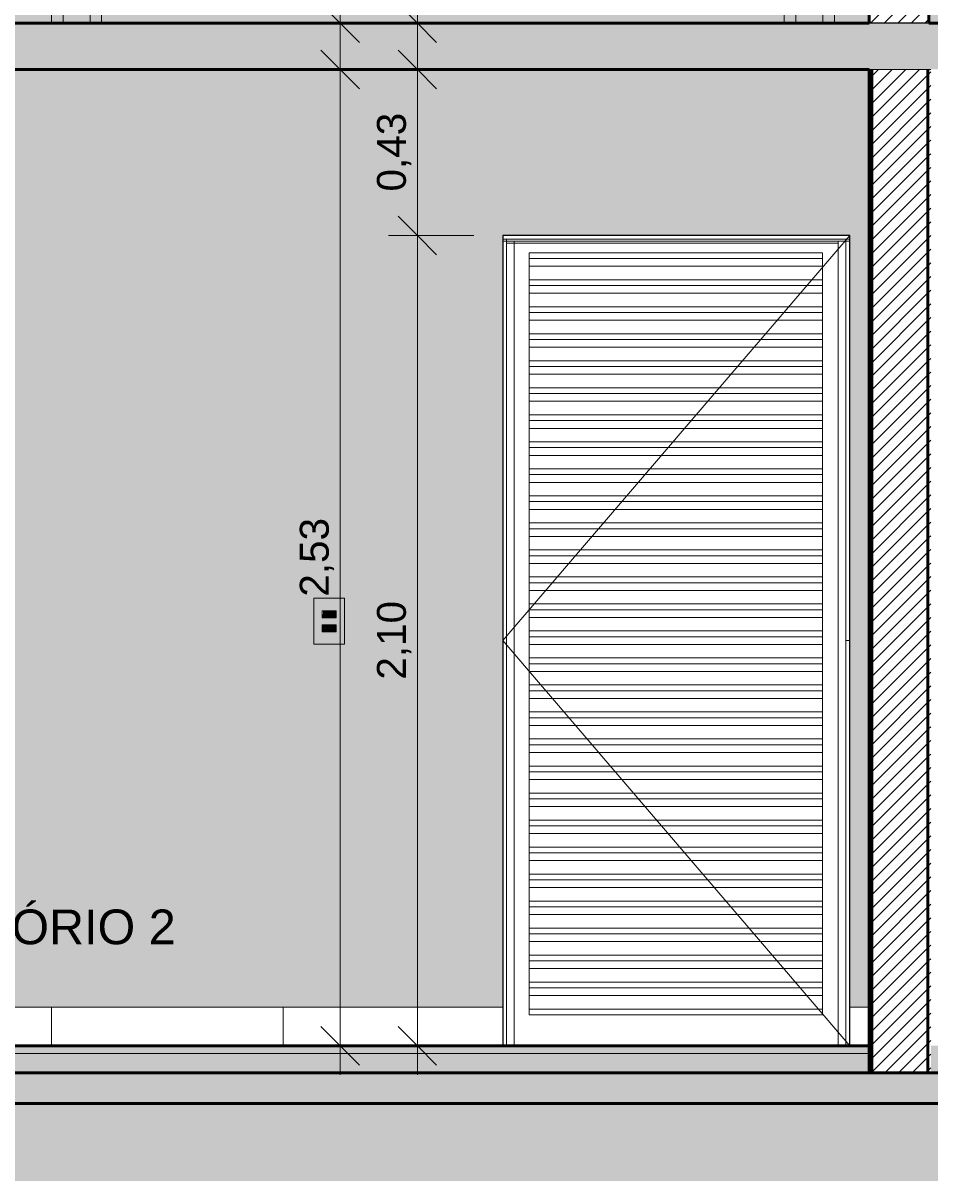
# Model space of a CAD drawing. Header units: metres. Extents: x -28.2 to 13.6, y -1.6 to 5.9.
# Tile 85 of 159: x -2.4 to 0, y -0.4 to 2.7. Entities that reach past the tile are written whole.
import ezdxf

# ---------------------------------------------------------------- set-up
doc = ezdxf.new("R2010")
doc.units = ezdxf.units.M
for name, color, linetype, lineweight in [('A-ANNO-DIMS', 7, 'Continuous', 9), ('A-ANNO-DIMS-50', 7, 'Continuous', 9), ('A-CLNG', 7, 'Continuous', 5), ('A-DETL-GENF', 7, 'Continuous', 5), ('A-DOOR', 7, 'Continuous', 5), ('A-FLOR', 7, 'Continuous', 5), ('A-FLOR-MCUT', 7, 'Continuous', 5), ('A-FLOR-PATT', 7, 'Continuous', 50), ('A-GENM', 7, 'Continuous', 5), ('A-ROOF', 7, 'Continuous', 5), ('A-WALL', 7, 'Continuous', 5), ('A-WALL-PATT', 7, 'Continuous', 5), ('E-ELEC-FIXT', 7, 'Continuous', 5), ('E-LITE', 7, 'Continuous', 5), ('G-ANNO-TEXT', 7, 'Continuous', 9), ('I-WALL', 7, 'Continuous', 5), ('S-BEAM', 7, 'Continuous', 5)]:
    doc.layers.add(name, color=color, linetype=linetype, lineweight=lineweight)
doc.layers.add('A-DETL', color=7, linetype='Continuous', lineweight=5, true_color=0x00a600)
doc.styles.add('Arial', font='arial.ttf', dxfattribs={"height": 0.09})
doc.styles.add('Arial_1', font='arial.ttf', dxfattribs={"height": 0.075})
doc.dimstyles.new('Com_linha__ref__contínua__-_Cor_Vermelha_Arial_1_5mm', dxfattribs={"dimscale": 0.3048, "dimtxt": 0.076519, "dimasz": 0.328084, "dimexe": 0.246063, "dimexo": 0.246063, "dimgap": 0.024606, "dimtad": 1, "dimrnd": 0.01, "dimzin": 0, "dimdsep": 46, "dimtxsty": 'Arial_1', "dimblk1": 'OBLIQUE', "dimblk2": 'OBLIQUE', "dimsah": 1, "dimcen": 0.09, "dimdle": 0.246063, "dimazin": 0, "dimtfac": 1, "dimtdec": 4, "dimtix": 1, "dimtmove": 0, "dimatfit": 3, "dimfxl": 1, "dimtvp": 1, "dimtolj": 1, "dimtzin": 0, "dimarcsym": 2})
pattern_1 = [(0, (6.4034, 2.812), (0.2032, 0.0508), [0.01676, -0.13564, 0.01676, -0.13564, -0.8128]), (0, (6.4034, 2.812), (0.2032, 0.0508), [-0.3048, 0.01676, -0.28804, 0.01676, -0.13564, -0.3556]), (0, (6.4034, 2.812), (0.2032, 0.0508), [-0.762, 0.01676, -0.08484, 0.01676, -0.23724]), (120, (6.4794, 2.838), (-0.1455941, 0.15057636), [0.01676, -0.13564, 0.01676, -0.13564, -0.8128]), (120, (6.4794, 2.838), (-0.1455941, 0.15057636), [-0.3048, 0.01676, -0.28804, 0.01676, -0.13564, -0.3556]), (120, (6.4794, 2.838), (-0.1455941, 0.15057636), [-0.762, 0.01676, -0.08484, 0.01676, -0.23724]), (240, (6.5054, 2.939), (-0.0576059, -0.20137636), [0.01676, -0.13564, 0.01676, -0.13564, -0.8128]), (240, (6.5054, 2.939), (-0.0576059, -0.20137636), [-0.3048, 0.01676, -0.28804, 0.01676, -0.13564, -0.3556]), (240, (6.5054, 2.939), (-0.0576059, -0.20137636), [-0.762, 0.01676, -0.08484, 0.01676, -0.23724])]
pattern_2 = [(45, (6.403402, 2.812), (-0.01767767, 0.01767767), [])]

# ---------------------------------------------------------------- blocks, each defined once
blk = doc.blocks.new('PORTA DE ABRIR VENEZIANA_ 100_ AÇO GALVANIZADO COM PINTURA BRANCA E FECHADURA TIPO ALAVANCA - Porta Veneziana Branca 85x210_N-2568774-CASA 1')
at = {"layer": 'A-DOOR'}
for p, q in [((-22.125, 1.05), (-21.225, 2.1)), ((-22.125, 2.09), (-22.125, 0.1)), ((-22.115, 2.09), (-22.125, 2.09)), ((-22.125, 2.085), (-22.125, 2.09)), ((-22.125, 2.09), (-21.225, 2.09)), ((-22.125, 2.085), (-21.225, 2.085)), ((-22.115, 2.09), (-22.115, 0)), ((-22.115, 2.08), (-21.255, 2.08)), ((-22.095, 2.085), (-22.095, 0)), ((-21.255, 2.085), (-21.255, 0)), ((-21.235, 2.09), (-21.235, 0)), ((-21.225, 2.09), (-21.235, 2.09)), ((-21.225, 2.09), (-21.225, 0.1)), ((-21.225, 2.09), (-21.225, 2.085)), ((-22.0561, 2.055), (-22.0561, 2.0551)), ((-22.0561, 2.0551), (-21.2961, 2.0551)), ((-22.0561, 2.04), (-22.0561, 2.055)), ((-21.2961, 2.055), (-22.0561, 2.055)), ((-21.2961, 2.0551), (-21.2961, 2.055)), ((-21.2961, 2.055), (-21.2961, 2.04)), ((-22.0561, 2.02), (-22.0561, 2.04)), ((-22.0561, 2.04), (-21.2961, 2.04)), ((-22.0561, 1.985), (-22.0561, 2.02)), ((-22.0561, 2.02), (-21.2961, 2.02)), ((-21.2961, 2.04), (-21.2961, 2.02)), ((-21.2961, 2.02), (-21.2961, 1.985)), ((-22.0561, 1.97), (-22.0561, 1.985)), ((-22.0561, 1.985), (-21.2961, 1.985)), ((-21.2961, 1.985), (-21.2961, 1.97)), ((-22.0561, 1.95), (-22.0561, 1.97)), ((-22.0561, 1.97), (-21.2961, 1.97)), ((-21.2961, 1.97), (-21.2961, 1.95)), ((-22.0561, 1.915), (-22.0561, 1.95)), ((-22.0561, 1.95), (-21.2961, 1.95)), ((-21.2961, 1.95), (-21.2961, 1.915)), ((-22.0561, 1.9), (-22.0561, 1.915)), ((-22.0561, 1.915), (-21.2961, 1.915)), ((-22.0561, 1.88), (-22.0561, 1.9)), ((-22.0561, 1.9), (-21.2961, 1.9)), ((-21.2961, 1.915), (-21.2961, 1.9)), ((-21.2961, 1.9), (-21.2961, 1.88)), ((-22.0561, 1.845), (-22.0561, 1.88)), ((-22.0561, 1.88), (-21.2961, 1.88)), ((-21.2961, 1.88), (-21.2961, 1.845)), ((-22.0561, 1.83), (-22.0561, 1.845)), ((-22.0561, 1.845), (-21.2961, 1.845)), ((-21.2961, 1.845), (-21.2961, 1.83)), ((-22.0561, 1.81), (-22.0561, 1.83)), ((-22.0561, 1.83), (-21.2961, 1.83)), ((-22.0561, 1.775), (-22.0561, 1.81)), ((-22.0561, 1.81), (-21.2961, 1.81)), ((-21.2961, 1.83), (-21.2961, 1.81)), ((-21.2961, 1.81), (-21.2961, 1.775)), ((-22.0561, 1.76), (-22.0561, 1.775)), ((-22.0561, 1.775), (-21.2961, 1.775)), ((-21.2961, 1.775), (-21.2961, 1.76)), ((-22.0561, 1.74), (-22.0561, 1.76)), ((-22.0561, 1.76), (-21.2961, 1.76)), ((-21.2961, 1.76), (-21.2961, 1.74)), ((-22.0561, 1.705), (-22.0561, 1.74)), ((-22.0561, 1.74), (-21.2961, 1.74)), ((-21.2961, 1.74), (-21.2961, 1.705)), ((-22.0561, 1.69), (-22.0561, 1.705)), ((-22.0561, 1.705), (-21.2961, 1.705)), ((-22.0561, 1.67), (-22.0561, 1.69)), ((-22.0561, 1.69), (-21.2961, 1.69)), ((-21.2961, 1.705), (-21.2961, 1.69)), ((-21.2961, 1.69), (-21.2961, 1.67)), ((-22.0561, 1.635), (-22.0561, 1.67)), ((-22.0561, 1.67), (-21.2961, 1.67)), ((-21.2961, 1.67), (-21.2961, 1.635)), ((-22.0561, 1.62), (-22.0561, 1.635)), ((-22.0561, 1.635), (-21.2961, 1.635)), ((-21.2961, 1.635), (-21.2961, 1.62)), ((-22.0561, 1.6), (-22.0561, 1.62)), ((-22.0561, 1.62), (-21.2961, 1.62)), ((-22.0561, 1.565), (-22.0561, 1.6)), ((-22.0561, 1.6), (-21.2961, 1.6)), ((-21.2961, 1.62), (-21.2961, 1.6)), ((-21.2961, 1.6), (-21.2961, 1.565)), ((-22.0561, 1.55), (-22.0561, 1.565)), ((-22.0561, 1.565), (-21.2961, 1.565)), ((-21.2961, 1.565), (-21.2961, 1.55)), ((-22.0561, 1.53), (-22.0561, 1.55)), ((-22.0561, 1.55), (-21.2961, 1.55)), ((-21.2961, 1.55), (-21.2961, 1.53)), ((-22.0561, 1.495), (-22.0561, 1.53)), ((-22.0561, 1.53), (-21.2961, 1.53)), ((-21.2961, 1.53), (-21.2961, 1.495)), ((-22.0561, 1.48), (-22.0561, 1.495)), ((-22.0561, 1.495), (-21.2961, 1.495)), ((-22.0561, 1.46), (-22.0561, 1.48)), ((-22.0561, 1.48), (-21.2961, 1.48)), ((-21.2961, 1.495), (-21.2961, 1.48)), ((-21.2961, 1.48), (-21.2961, 1.46)), ((-22.0561, 1.425), (-22.0561, 1.46)), ((-22.0561, 1.46), (-21.2961, 1.46)), ((-21.2961, 1.46), (-21.2961, 1.425)), ((-22.0561, 1.41), (-22.0561, 1.425)), ((-22.0561, 1.425), (-21.2961, 1.425)), ((-21.2961, 1.425), (-21.2961, 1.41)), ((-22.0561, 1.39), (-22.0561, 1.41)), ((-22.0561, 1.41), (-21.2961, 1.41)), ((-22.0561, 1.355), (-22.0561, 1.39)), ((-22.0561, 1.39), (-21.2961, 1.39)), ((-21.2961, 1.41), (-21.2961, 1.39)), ((-21.2961, 1.39), (-21.2961, 1.355)), ((-22.0561, 1.34), (-22.0561, 1.355)), ((-22.0561, 1.355), (-21.2961, 1.355)), ((-21.2961, 1.355), (-21.2961, 1.34)), ((-22.0561, 1.32), (-22.0561, 1.34)), ((-22.0561, 1.34), (-21.2961, 1.34)), ((-21.2961, 1.34), (-21.2961, 1.32)), ((-22.0561, 1.285), (-22.0561, 1.32)), ((-22.0561, 1.32), (-21.2961, 1.32)), ((-21.2961, 1.32), (-21.2961, 1.285)), ((-22.0561, 1.27), (-22.0561, 1.285)), ((-22.0561, 1.285), (-21.2961, 1.285)), ((-22.0561, 1.25), (-22.0561, 1.27)), ((-22.0561, 1.27), (-21.2961, 1.27)), ((-21.2961, 1.285), (-21.2961, 1.27)), ((-21.2961, 1.27), (-21.2961, 1.25)), ((-22.0561, 1.215), (-22.0561, 1.25)), ((-22.0561, 1.25), (-21.2961, 1.25)), ((-21.2961, 1.25), (-21.2961, 1.215)), ((-22.0561, 1.2), (-22.0561, 1.215)), ((-22.0561, 1.215), (-21.2961, 1.215)), ((-21.2961, 1.215), (-21.2961, 1.2)), ((-22.0561, 1.18), (-22.0561, 1.2)), ((-22.0561, 1.2), (-21.2961, 1.2)), ((-22.0561, 1.145), (-22.0561, 1.18)), ((-22.0561, 1.18), (-21.2961, 1.18)), ((-21.2961, 1.2), (-21.2961, 1.18)), ((-21.2961, 1.18), (-21.2961, 1.145)), ((-22.0561, 1.13), (-22.0561, 1.145)), ((-22.0561, 1.145), (-21.2961, 1.145)), ((-21.2961, 1.145), (-21.2961, 1.13)), ((-22.0561, 1.11), (-22.0561, 1.13)), ((-22.0561, 1.13), (-21.2961, 1.13)), ((-21.2961, 1.13), (-21.2961, 1.11)), ((-22.0561, 1.075), (-22.0561, 1.11)), ((-22.0561, 1.11), (-21.2961, 1.11)), ((-21.2961, 1.11), (-21.2961, 1.075)), ((-22.0561, 1.06), (-22.0561, 1.075)), ((-22.0561, 1.075), (-21.2961, 1.075)), ((-22.0561, 1.04), (-22.0561, 1.06)), ((-22.0561, 1.06), (-21.2961, 1.06)), ((-21.2961, 1.075), (-21.2961, 1.06)), ((-21.2961, 1.06), (-21.2961, 1.04)), ((-21.225, 0), (-22.125, 1.05)), ((-22.0561, 1.005), (-22.0561, 1.04)), ((-22.0561, 1.04), (-21.2961, 1.04)), ((-21.2961, 1.04), (-21.2961, 1.005)), ((-21.235, 1.05), (-21.225, 1.05)), ((-22.0561, 0.99), (-22.0561, 1.005)), ((-22.0561, 1.005), (-21.2961, 1.005)), ((-21.2961, 1.005), (-21.2961, 0.99)), ((-22.0561, 0.97), (-22.0561, 0.99)), ((-22.0561, 0.99), (-21.2961, 0.99)), ((-22.0561, 0.935), (-22.0561, 0.97)), ((-22.0561, 0.97), (-21.2961, 0.97)), ((-21.2961, 0.99), (-21.2961, 0.97)), ((-21.2961, 0.97), (-21.2961, 0.935)), ((-22.0561, 0.92), (-22.0561, 0.935)), ((-22.0561, 0.935), (-21.2961, 0.935)), ((-21.2961, 0.935), (-21.2961, 0.92)), ((-22.0561, 0.9), (-22.0561, 0.92)), ((-22.0561, 0.92), (-21.2961, 0.92)), ((-21.2961, 0.92), (-21.2961, 0.9)), ((-22.0561, 0.865), (-22.0561, 0.9)), ((-22.0561, 0.9), (-21.2961, 0.9)), ((-21.2961, 0.9), (-21.2961, 0.865)), ((-22.0561, 0.85), (-22.0561, 0.865)), ((-22.0561, 0.865), (-21.2961, 0.865)), ((-22.0561, 0.83), (-22.0561, 0.85)), ((-22.0561, 0.85), (-21.2961, 0.85)), ((-21.2961, 0.865), (-21.2961, 0.85)), ((-21.2961, 0.85), (-21.2961, 0.83)), ((-22.0561, 0.795), (-22.0561, 0.83)), ((-22.0561, 0.83), (-21.2961, 0.83)), ((-21.2961, 0.83), (-21.2961, 0.795)), ((-22.0561, 0.78), (-22.0561, 0.795)), ((-22.0561, 0.795), (-21.2961, 0.795)), ((-21.2961, 0.795), (-21.2961, 0.78)), ((-22.0561, 0.76), (-22.0561, 0.78)), ((-22.0561, 0.78), (-21.2961, 0.78)), ((-22.0561, 0.725), (-22.0561, 0.76)), ((-22.0561, 0.76), (-21.2961, 0.76)), ((-21.2961, 0.78), (-21.2961, 0.76)), ((-21.2961, 0.76), (-21.2961, 0.725)), ((-22.0561, 0.71), (-22.0561, 0.725)), ((-22.0561, 0.725), (-21.2961, 0.725)), ((-21.2961, 0.725), (-21.2961, 0.71)), ((-22.0561, 0.69), (-22.0561, 0.71)), ((-22.0561, 0.71), (-21.2961, 0.71)), ((-21.2961, 0.71), (-21.2961, 0.69)), ((-22.0561, 0.655), (-22.0561, 0.69)), ((-22.0561, 0.69), (-21.2961, 0.69)), ((-21.2961, 0.69), (-21.2961, 0.655)), ((-22.0561, 0.64), (-22.0561, 0.655)), ((-22.0561, 0.655), (-21.2961, 0.655)), ((-22.0561, 0.62), (-22.0561, 0.64)), ((-22.0561, 0.64), (-21.2961, 0.64)), ((-21.2961, 0.655), (-21.2961, 0.64)), ((-21.2961, 0.64), (-21.2961, 0.62)), ((-22.0561, 0.585), (-22.0561, 0.62)), ((-22.0561, 0.62), (-21.2961, 0.62)), ((-21.2961, 0.62), (-21.2961, 0.585)), ((-22.0561, 0.57), (-22.0561, 0.585)), ((-22.0561, 0.585), (-21.2961, 0.585)), ((-21.2961, 0.585), (-21.2961, 0.57)), ((-22.0561, 0.55), (-22.0561, 0.57)), ((-22.0561, 0.57), (-21.2961, 0.57)), ((-22.0561, 0.515), (-22.0561, 0.55)), ((-22.0561, 0.55), (-21.2961, 0.55)), ((-21.2961, 0.57), (-21.2961, 0.55)), ((-21.2961, 0.55), (-21.2961, 0.515)), ((-22.0561, 0.5), (-22.0561, 0.515)), ((-22.0561, 0.515), (-21.2961, 0.515)), ((-21.2961, 0.515), (-21.2961, 0.5)), ((-22.0561, 0.48), (-22.0561, 0.5)), ((-22.0561, 0.5), (-21.2961, 0.5)), ((-21.2961, 0.5), (-21.2961, 0.48)), ((-22.0561, 0.445), (-22.0561, 0.48)), ((-22.0561, 0.48), (-21.2961, 0.48)), ((-21.2961, 0.48), (-21.2961, 0.445)), ((-22.0561, 0.43), (-22.0561, 0.445)), ((-22.0561, 0.445), (-21.2961, 0.445)), ((-22.0561, 0.41), (-22.0561, 0.43)), ((-22.0561, 0.43), (-21.2961, 0.43)), ((-21.2961, 0.445), (-21.2961, 0.43)), ((-21.2961, 0.43), (-21.2961, 0.41)), ((-22.0561, 0.375), (-22.0561, 0.41)), ((-22.0561, 0.41), (-21.2961, 0.41)), ((-21.2961, 0.41), (-21.2961, 0.375)), ((-22.0561, 0.36), (-22.0561, 0.375)), ((-22.0561, 0.375), (-21.2961, 0.375)), ((-21.2961, 0.375), (-21.2961, 0.36)), ((-22.0561, 0.34), (-22.0561, 0.36)), ((-22.0561, 0.36), (-21.2961, 0.36)), ((-22.0561, 0.305), (-22.0561, 0.34)), ((-22.0561, 0.34), (-21.2961, 0.34)), ((-21.2961, 0.36), (-21.2961, 0.34)), ((-21.2961, 0.34), (-21.2961, 0.305)), ((-22.0561, 0.29), (-22.0561, 0.305)), ((-22.0561, 0.305), (-21.2961, 0.305)), ((-21.2961, 0.305), (-21.2961, 0.29)), ((-22.0561, 0.27), (-22.0561, 0.29)), ((-22.0561, 0.29), (-21.2961, 0.29)), ((-21.2961, 0.29), (-21.2961, 0.27)), ((-22.0561, 0.235), (-22.0561, 0.27)), ((-22.0561, 0.27), (-21.2961, 0.27)), ((-21.2961, 0.27), (-21.2961, 0.235)), ((-22.0561, 0.22), (-22.0561, 0.235)), ((-22.0561, 0.235), (-21.2961, 0.235)), ((-22.0561, 0.2), (-22.0561, 0.22)), ((-22.0561, 0.22), (-21.2961, 0.22)), ((-21.2961, 0.235), (-21.2961, 0.22)), ((-21.2961, 0.22), (-21.2961, 0.2)), ((-22.0561, 0.165), (-22.0561, 0.2)), ((-22.0561, 0.2), (-21.2961, 0.2)), ((-21.2961, 0.2), (-21.2961, 0.165)), ((-22.0561, 0.15), (-22.0561, 0.165)), ((-22.0561, 0.165), (-21.2961, 0.165)), ((-21.2961, 0.165), (-21.2961, 0.15)), ((-22.0561, 0.13), (-22.0561, 0.15)), ((-22.0561, 0.15), (-21.2961, 0.15)), ((-22.0561, 0.095), (-22.0561, 0.13)), ((-22.0561, 0.13), (-21.2961, 0.13)), ((-21.2961, 0.15), (-21.2961, 0.13)), ((-21.2961, 0.13), (-21.2961, 0.095)), ((-22.0561, 0.08), (-22.0561, 0.095)), ((-21.2961, 0.095), (-22.0561, 0.095)), ((-21.2961, 0.095), (-21.2961, 0.08)), ((-22.0561, 0.08), (-21.2961, 0.08))]:
    blk.add_line(p, q, dxfattribs=at)
blk = doc.blocks.new('LONGARINA_STEEL_FRAME1 - LONGARINA_STEEL_FRAME-2562852-CASA 1')
at = {"layer": 'A-ROOF', "true_color": 0x9fa09c}
blk.add_hatch(color=253, dxfattribs=at).paths.add_polyline_path([(-21.015, 2.65), (-20.985, 2.65), (-20.985, 3.6835), (-21.02, 3.6835), (-21.02, 2.65)])
blk = doc.blocks.new('STEEL_FRAME1 - STEEL_FRAME-2563108-CASA 1')
at = {"layer": 'S-BEAM', "true_color": 0x9fa09c}
h = blk.add_hatch(color=253, dxfattribs=at)
h.paths.add_polyline_path([(-21.385, 2.65), (-21.365, 2.65), (-21.365, 3.2907), (-21.395, 3.2862), (-21.395, 2.65)])
h.paths.add_polyline_path([(-21.3825, 3.4276), (-21.3665, 3.43), (-21.3829, 3.43), (-21.3828, 3.4293)])
h.paths.add_polyline_path([(-21.395, 3.4277), (-21.3848, 3.4293), (-21.3855, 3.43), (-21.395, 3.43), (-21.395, 3.4293)])
for points in [[(-21.295, 2.65), (-21.295, 3.3012), (-21.365, 3.2907), (-21.365, 2.65), (-21.3549, 2.65)], [(-21.275, 2.65), (-21.265, 2.65), (-21.265, 3.3057), (-21.295, 3.3012), (-21.295, 2.65)], [(-23.175, 2.65), (-23.165, 2.65), (-23.165, 3.0207), (-23.195, 3.0162), (-23.195, 2.65)], [(-25.1025, 2.65), (-25.075, 2.65), (-25.075, 2.7342), (-25.145, 2.7237), (-25.145, 2.65), (-25.105, 2.65)], [(-25.055, 2.65), (-25.045, 2.65), (-25.045, 2.7387), (-25.075, 2.7342), (-25.075, 2.65)], [(-25.175, 2.65), (-25.145, 2.65), (-25.145, 2.7237), (-25.175, 2.7192), (-25.175, 2.6921)]]:
    blk.add_hatch(color=253, dxfattribs=at).paths.add_polyline_path(points)
h = blk.add_hatch(color=253, dxfattribs=at)
h.paths.add_polyline_path([(-23.285, 2.65), (-23.265, 2.65), (-23.265, 3.0057), (-23.295, 3.0012), (-23.295, 2.65)])
h.paths.add_polyline_path([(-23.295, 3.1407), (-23.265, 3.1452), (-23.265, 3.15), (-23.2687, 3.15), (-23.295, 3.146)])
h = blk.add_hatch(color=253, dxfattribs=at)
h.paths.add_polyline_path([(-23.195, 2.65), (-23.195, 3.0162), (-23.265, 3.0057), (-23.265, 2.65), (-23.2269, 2.65)])
h.paths.add_polyline_path([(-23.265, 3.1452), (-23.2585, 3.1462), (-23.2585, 3.1482), (-23.2466, 3.15), (-23.265, 3.15)])
at = {"layer": 'S-BEAM'}
for p, q in [((-21.395, 3.43), (-21.3848, 3.43)), ((-21.395, 3.43), (-21.395, 3.4277)), ((-21.3829, 3.43), (-21.3665, 3.43)), ((-21.295, 3.3012), (-21.295, 2.65)), ((-21.265, 3.3057), (-21.265, 2.65)), ((-21.395, 3.2862), (-21.395, 2.65)), ((-21.365, 3.2907), (-21.365, 2.65)), ((-23.295, 3.146), (-23.295, 3.1407)), ((-23.2687, 3.15), (-23.265, 3.15)), ((-23.265, 3.15), (-23.2466, 3.15)), ((-23.265, 3.15), (-23.265, 3.1452)), ((-23.2369, 3.15), (-23.2331, 3.15)), ((-23.295, 3.0012), (-23.295, 2.65)), ((-23.265, 3.0057), (-23.265, 2.65)), ((-23.195, 3.0162), (-23.195, 2.65)), ((-23.165, 3.0201), (-23.165, 2.65)), ((-25.102, 2.87), (-25.0998, 2.87)), ((-25.075, 2.7342), (-25.075, 2.65)), ((-25.045, 2.7387), (-25.045, 2.65)), ((-25.175, 2.7192), (-25.175, 2.65)), ((-25.145, 2.7237), (-25.145, 2.65))]:
    blk.add_line(p, q, dxfattribs=at)
blk = doc.blocks.new('1_e_1 Tomada_1 Interruptor_Conjunto 4x2 - b_1 Paralelo _ 1 Tomada 10A-2565311-CASA 1')
at = {"layer": 'A-GENM', "true_color": 0xfbfbfb}
h = blk.add_hatch(color=7, dxfattribs=at)
h.paths.add_polyline_path([(-22.6145, 1.0406), (-22.5356, 1.0406), (-22.5356, 1.16), (-22.6145, 1.16), (-22.6145, 1.0586)])
h.paths.add_polyline_path([(-22.5925, 1.0727), (-22.5935, 1.0732), (-22.5935, 1.0907), (-22.5565, 1.0902), (-22.5565, 1.0727), (-22.5924, 1.0727)])
h.paths.add_polyline_path([(-22.5581, 1.1093), (-22.5935, 1.1093), (-22.593, 1.1273), (-22.5565, 1.1273), (-22.557, 1.1093), (-22.5577, 1.1093)])
at = {"layer": 'A-GENM'}
for p, q in [((-22.5356, 1.16), (-22.6145, 1.16)), ((-22.6145, 1.0406), (-22.6145, 1.16)), ((-22.5356, 1.16), (-22.5356, 1.0406)), ((-22.5935, 1.1093), (-22.5935, 1.1273)), ((-22.5565, 1.1273), (-22.5565, 1.1093)), ((-22.6145, 1.0406), (-22.5356, 1.0406))]:
    blk.add_line(p, q, dxfattribs=at)
blk = doc.blocks.new('x_Módulo de Tomada não listavel 4 - x_Módulo de Tomada não listavel 4-2565300-CASA 1')
at = {"layer": 'E-ELEC-FIXT', "true_color": 0xfbfbfb}
h = blk.add_hatch(color=7, dxfattribs=at)
h.paths.add_polyline_path([(-22.588, 1.0727), (-22.5565, 1.0732), (-22.5571, 1.0857), (-22.5582, 1.0788), (-22.5621, 1.0747), (-22.5643, 1.0734), (-22.5656, 1.0732), (-22.5862, 1.0735), (-22.588, 1.0747), (-22.5919, 1.0788), (-22.5926, 1.082), (-22.5935, 1.0857), (-22.5935, 1.0727)])
h.paths.add_polyline_path([(-22.5925, 1.0821), (-22.5918, 1.0848), (-22.588, 1.0887), (-22.5858, 1.09), (-22.5845, 1.0902), (-22.5639, 1.0899), (-22.5617, 1.0883), (-22.5582, 1.0846), (-22.5574, 1.0834), (-22.5565, 1.0907), (-22.5935, 1.0902), (-22.5926, 1.0822)])
h = blk.add_hatch(color=7, dxfattribs=at)
h.paths.add_polyline_path([(-22.575, 1.0732), (-22.5639, 1.0735), (-22.5621, 1.0747), (-22.5582, 1.0788), (-22.5575, 1.0813), (-22.5577, 1.0834), (-22.559, 1.0857), (-22.5639, 1.0899), (-22.5656, 1.0902), (-22.5862, 1.0899), (-22.588, 1.0887), (-22.5919, 1.0846), (-22.5925, 1.082), (-22.5924, 1.08), (-22.5911, 1.0777), (-22.5862, 1.0735), (-22.5845, 1.0732), (-22.5834, 1.0732)])
h.paths.add_polyline_path([(-22.5852, 1.0797), (-22.5866, 1.0803), (-22.5872, 1.0817), (-22.5866, 1.0831), (-22.5852, 1.0837), (-22.5838, 1.0831), (-22.5832, 1.0817), (-22.5838, 1.0803), (-22.5846, 1.0798)])
h.paths.add_polyline_path([(-22.5649, 1.0797), (-22.5663, 1.0803), (-22.5669, 1.0817), (-22.5663, 1.0831), (-22.5649, 1.0837), (-22.5635, 1.0831), (-22.5629, 1.0817), (-22.5635, 1.0803), (-22.5644, 1.0798)])
h.paths.add_polyline_path([(-22.575, 1.082), (-22.5765, 1.0826), (-22.577, 1.084), (-22.5765, 1.0854), (-22.575, 1.086), (-22.5736, 1.0854), (-22.573, 1.084), (-22.5736, 1.0825), (-22.5745, 1.082)])
at = {"layer": 'E-ELEC-FIXT'}
for p, q in [((-22.5935, 1.0907), (-22.5935, 1.0727)), ((-22.5565, 1.0907), (-22.5935, 1.0907)), ((-22.5925, 1.0813), (-22.5925, 1.0821)), ((-22.5925, 1.0821), (-22.5925, 1.0813)), ((-22.5925, 1.0821), (-22.5925, 1.0813)), ((-22.5911, 1.0857), (-22.588, 1.0887)), ((-22.5845, 1.0902), (-22.5656, 1.0902)), ((-22.5621, 1.0887), (-22.559, 1.0857)), ((-22.5575, 1.0821), (-22.5575, 1.0813)), ((-22.5575, 1.0813), (-22.5575, 1.0821)), ((-22.5575, 1.0813), (-22.5575, 1.0821)), ((-22.5565, 1.0727), (-22.5565, 1.0907)), ((-22.5935, 1.0727), (-22.5565, 1.0727)), ((-22.588, 1.0747), (-22.5911, 1.0777)), ((-22.5656, 1.0732), (-22.5845, 1.0732)), ((-22.559, 1.0777), (-22.5621, 1.0747))]:
    blk.add_line(p, q, dxfattribs=at)
for centre, radius, start, end in [((-22.5875, 1.0821), 0.005, 135, 180), ((-22.5875, 1.0813), 0.005, 180, 225), ((-22.5845, 1.0852), 0.005, 90, 135), ((-22.5852, 1.0817), 0.002, 0, 180), ((-22.5852, 1.0817), 0.002, 180, 0), ((-22.575, 1.084), 0.002, 0, 180), ((-22.575, 1.084), 0.002, 180, 0), ((-22.5649, 1.0817), 0.002, 0, 180), ((-22.5649, 1.0817), 0.002, 180, 0), ((-22.5656, 1.0852), 0.005, 45, 90), ((-22.5625, 1.0821), 0.005, 0, 45), ((-22.5625, 1.0813), 0.005, 315, 0), ((-22.5845, 1.0782), 0.005, 225, 270), ((-22.5656, 1.0782), 0.005, 270, 315)]:
    blk.add_arc(centre, radius, start, end, dxfattribs=at)
blk = doc.blocks.new('x_ Módulo de Tecla Interrupor não listavel 4 - x_ Módulo de Tecla Interrupor não listavel 4-2565315-CASA 1')
at = {"layer": 'E-LITE', "true_color": 0xfbfbfb}
for points in [[(-22.5935, 1.1093), (-22.5912, 1.1093), (-22.5917, 1.1273), (-22.5935, 1.1273), (-22.5935, 1.1109)], [(-22.5581, 1.1093), (-22.5581, 1.1273), (-22.5912, 1.1273), (-22.5912, 1.1093), (-22.5639, 1.1093)], [(-22.5567, 1.1093), (-22.5566, 1.1093), (-22.557, 1.1273), (-22.5581, 1.1273), (-22.5577, 1.1093), (-22.557, 1.1093)]]:
    blk.add_hatch(color=7, dxfattribs=at).paths.add_polyline_path(points)
at = {"layer": 'E-LITE'}
for p, q in [((-22.5935, 1.1273), (-22.5935, 1.1093)), ((-22.5912, 1.1273), (-22.5935, 1.1273)), ((-22.5912, 1.1273), (-22.5581, 1.1273)), ((-22.5565, 1.1273), (-22.5581, 1.1273)), ((-22.5581, 1.1093), (-22.5581, 1.1273)), ((-22.5565, 1.1093), (-22.5565, 1.1273)), ((-22.5935, 1.1093), (-22.5912, 1.1093)), ((-22.5581, 1.1093), (-22.5912, 1.1093)), ((-22.5581, 1.1093), (-22.5565, 1.1093))]:
    blk.add_line(p, q, dxfattribs=at)
blk = doc.blocks.new('DIMBLOCK46-CASA 1')
at = {"layer": 'A-ANNO-DIMS-50', "color": 242, "true_color": 0xbd2b2e, "transparency": 16777216}
for p, q in [((-1.3679, 2.1), (-1.4179, 2.15)), ((-1.3679, 2.1), (-1.4429, 2.1)), ((-1.3679, -0.075), (-1.3679, 2.1)), ((-1.3679, 2.1), (-1.3179, 2.05)), ((-1.3679, 2.1), (-1.2216, 2.1)), ((-1.3679, 0), (-1.4179, 0.05)), ((-1.3679, 0), (-1.3179, -0.05)), ((-1.3679, 0), (-1.4429, 0)), ((-1.3679, 0), (-1.3636, 0))]:
    blk.add_line(p, q, dxfattribs=at)
at = {"layer": 'A-ANNO-DIMS-50', "color": 0, "transparency": 16777216, "insert": (-1.4727, 0.9488), "char_height": 0.075, "width": 0.242979, "attachment_point": 1, "rotation": 90, "line_spacing_factor": 0.941778, "style": 'Arial_1'}
blk.add_mtext('2,10', dxfattribs=at)
blk = doc.blocks.new('_Oblique')
at = {"color": 0, "linetype": 'ByBlock', "lineweight": -2}
blk.add_line((-0.5, -0.5), (0.5, 0.5), dxfattribs=at)
blk = doc.blocks.new('DIMBLOCK47-CASA 1')
at = {"layer": 'A-ANNO-DIMS-50', "color": 242, "true_color": 0xbd2b2e, "transparency": 16777216}
for p, q in [((-1.3679, 2.1), (-1.3679, 2.605)), ((-1.3679, 2.53), (-1.4179, 2.58)), ((-1.3679, 2.53), (-1.4429, 2.53)), ((-1.3679, 2.53), (-1.3179, 2.48)), ((-1.3679, 2.53), (-1.3636, 2.53)), ((-1.3679, 2.1), (-1.4179, 2.15)), ((-1.3679, 2.1), (-1.4429, 2.1)), ((-1.3679, 2.1), (-1.3179, 2.05)), ((-1.3679, 2.1), (-1.2216, 2.1))]:
    blk.add_line(p, q, dxfattribs=at)
at = {"layer": 'A-ANNO-DIMS-50', "color": 0, "transparency": 16777216, "insert": (-1.4727, 2.2138), "char_height": 0.075, "width": 0.242979, "attachment_point": 1, "rotation": 90, "line_spacing_factor": 0.941778, "style": 'Arial_1'}
blk.add_mtext('0,43', dxfattribs=at)
blk = doc.blocks.new('DIMBLOCK49-CASA 1')
at = {"layer": 'A-ANNO-DIMS-50', "color": 242, "true_color": 0xbd2b2e, "transparency": 16777216}
for p, q in [((-1.3679, 4.25), (-1.4179, 4.3)), ((-1.3679, 4.25), (-1.4429, 4.25)), ((-1.3679, 4.25), (-1.3679, 2.575)), ((-1.3679, 4.25), (-1.3179, 4.2)), ((-1.3679, 4.25), (-0.2716, 4.25)), ((-1.3679, 2.65), (-1.4179, 2.7)), ((-1.3679, 2.65), (-1.3721, 2.65)), ((-1.3679, 2.65), (-1.3179, 2.6)), ((-1.3679, 2.65), (-1.2929, 2.65))]:
    blk.add_line(p, q, dxfattribs=at)
at = {"layer": 'A-ANNO-DIMS-50', "color": 0, "transparency": 16777216, "insert": (-1.4727, 3.3488), "char_height": 0.075, "width": 0.242979, "attachment_point": 1, "rotation": 90, "line_spacing_factor": 0.941778, "style": 'Arial_1'}
blk.add_mtext('1,60', dxfattribs=at)
blk = doc.blocks.new('DIMBLOCK50-CASA 1')
at = {"layer": 'A-ANNO-DIMS-50', "color": 242, "true_color": 0xbd2b2e, "transparency": 16777216}
for p, q in [((-1.5679, -0.075), (-1.5679, 2.605)), ((-1.5679, 2.53), (-1.6179, 2.58)), ((-1.5679, 2.53), (-1.6429, 2.53)), ((-1.5679, 2.53), (-1.5179, 2.48)), ((-1.5679, 2.53), (-1.5636, 2.53)), ((-1.5679, 0), (-1.6179, 0.05)), ((-1.5679, 0), (-1.5179, -0.05)), ((-1.5679, 0), (-1.6429, 0)), ((-1.5679, 0), (-1.5636, 0))]:
    blk.add_line(p, q, dxfattribs=at)
at = {"layer": 'A-ANNO-DIMS-50', "color": 0, "transparency": 16777216, "insert": (-1.6727, 1.1638), "char_height": 0.075, "width": 0.242979, "attachment_point": 1, "rotation": 90, "line_spacing_factor": 0.941778, "style": 'Arial_1'}
blk.add_mtext('2,53', dxfattribs=at)
blk = doc.blocks.new('DIMBLOCK51-CASA 1')
at = {"layer": 'A-ANNO-DIMS-50', "color": 242, "true_color": 0xbd2b2e, "transparency": 16777216}
for p, q in [((-1.5679, 5.325), (-1.5679, 2.575)), ((-1.5679, 5.25), (-1.6179, 5.3)), ((-1.5679, 5.25), (-1.5721, 5.25)), ((-1.5679, 5.25), (-1.5179, 5.2)), ((-1.5679, 5.25), (-1.4929, 5.25)), ((-1.5679, 2.65), (-1.6179, 2.7)), ((-1.5679, 2.65), (-1.5721, 2.65)), ((-1.5679, 2.65), (-1.5179, 2.6)), ((-1.5679, 2.65), (-1.4929, 2.65))]:
    blk.add_line(p, q, dxfattribs=at)
at = {"layer": 'A-ANNO-DIMS-50', "color": 0, "transparency": 16777216, "insert": (-1.6727, 3.8488), "char_height": 0.075, "width": 0.242979, "attachment_point": 1, "rotation": 90, "line_spacing_factor": 0.941778, "style": 'Arial_1'}
blk.add_mtext('2,60', dxfattribs=at)

msp = doc.modelspace()

# ---------------------------------------------------------------- hatches: boundary and pattern name
at = {"layer": 'A-DETL-GENF', "true_color": 0x808080}
h = msp.add_hatch(dxfattribs=at)
h.set_pattern_fill('FP_1', color=8, style=0, pattern_type=2)
h.set_pattern_definition(pattern_2)
h.paths.add_polyline_path([(-0.1966, 2.65), (-0.0416, 2.65), (-0.0416, 4.25), (-0.1966, 4.25), (-0.1966, 2.7063)])
at = {"layer": 'A-DETL-GENF', "true_color": 0xd2e2c2}
msp.add_hatch(color=254, dxfattribs=at).paths.add_polyline_path([(-1.6245, -0.35), (2.7436, -0.35), (2.7434, -0.15), (-7.2406, -0.15), (-7.2406, -0.35), (-2.2485, -0.35)])
at = {"layer": 'A-FLOR', "true_color": 0x808080}
h = msp.add_hatch(dxfattribs=at)
h.set_pattern_fill('FP_2', color=8, style=0, pattern_type=2)
h.set_pattern_definition(pattern_1)
h.paths.add_polyline_path([(-0.1966, -0.02), (-0.1966, 0), (-4.1166, 0), (-4.1166, -0.02), (-0.1978, -0.02)])
h.paths.add_polyline_path([(2.5634, -0.02), (2.5634, 0), (-0.0366, 0), (-0.0366, -0.02), (2.5234, -0.02)])
at = {"layer": 'A-FLOR-PATT', "lineweight": 5, "true_color": 0x808080}
h = msp.add_hatch(dxfattribs=at)
h.set_pattern_fill('FP_2', color=8, style=0, pattern_type=2)
h.set_pattern_definition(pattern_1)
h.paths.add_polyline_path([(-4.1166, 2.53), (2.5634, 2.53), (2.5634, 2.65), (-4.1166, 2.65)])
h = msp.add_hatch(dxfattribs=at)
h.set_pattern_fill('FP_2', color=8, style=0, pattern_type=2)
h.set_pattern_definition(pattern_1)
h.paths.add_polyline_path([(-1.1466, -0.07), (-0.1966, -0.07), (-0.1966, -0.02), (-4.1166, -0.02), (-4.1166, -0.07), (-1.3125, -0.07)])
h.paths.add_polyline_path([(2.5634, -0.07), (2.5634, -0.02), (-0.0366, -0.02), (-0.0366, -0.07), (2.4316, -0.07)])
h = msp.add_hatch(dxfattribs=at)
h.set_pattern_fill('FP_2', color=8, style=0, pattern_type=2)
h.set_pattern_definition(pattern_1)
h.paths.add_polyline_path([(2.4316, -0.15), (2.7134, -0.15), (2.7134, -0.07), (-4.2666, -0.07), (-4.2666, -0.15), (2.1196, -0.15)])
at = {"layer": 'A-WALL-PATT', "true_color": 0xd6d6d6}
h = msp.add_hatch(color=254, dxfattribs=at)
h.paths.add_polyline_path([(-1.6245, 2.65), (-0.4166, 2.65), (-0.4166, 3.2862), (-2.1866, 3.0201), (-2.1866, 2.65), (-1.9365, 2.65)])
h.paths.add_polyline_path([(-4.2166, 2.65), (-4.1966, 2.65), (-4.1966, 2.7192), (-4.2166, 2.7162), (-4.2166, 2.68)])
h.paths.add_polyline_path([(-4.0666, 2.65), (-2.3166, 2.65), (-2.3166, 3.0012), (-4.0666, 2.7387), (-4.0666, 2.7063)])
h.paths.add_polyline_path([(-0.2866, 2.65), (-0.1966, 2.65), (-0.1966, 3.4645), (-0.3773, 3.4374), (-0.3765, 3.4338), (-0.357, 3.4367), (-0.3567, 3.4347), (-0.2344, 3.453), (-0.214, 3.3166), (-0.2866, 3.3057), (-0.2866, 2.6546)])
h.paths.add_polyline_path([(-4.1216, 2.87), (-4.1194, 2.8703), (-4.1216, 2.8703)])
h.paths.add_polyline_path([(-4.0137, 2.8861), (-3.988, 2.89), (-3.9881, 2.8907), (-4.0138, 2.8868)])
h.paths.add_polyline_path([(-3.9663, 2.8933), (-2.3166, 3.1407), (-2.3166, 3.146), (-3.9664, 2.894)])
h.paths.add_polyline_path([(-2.2875, 3.15), (-2.2682, 3.15), (-2.2607, 3.1511), (-2.2614, 3.1544), (-2.2902, 3.15)])
h.paths.add_polyline_path([(-2.2585, 3.15), (-2.2547, 3.15), (-2.2327, 3.1533), (-2.2335, 3.1587), (-2.2592, 3.1547), (-2.2586, 3.1511)])
h.paths.add_polyline_path([(-2.231, 3.1556), (-2.2112, 3.1585), (-2.2109, 3.1566), (-0.4259, 3.4243), (-0.4259, 3.4263), (-0.4166, 3.4277), (-0.4166, 3.43), (-0.4065, 3.43), (-0.4071, 3.4329), (-2.2315, 3.159), (-2.2311, 3.1566)])
h.paths.add_polyline_path([(-0.4041, 3.43), (-0.3866, 3.4302), (-0.3784, 3.4314), (-0.3793, 3.4371), (-0.405, 3.4332), (-0.4045, 3.43)])
at = {"layer": 'A-WALL-PATT', "true_color": 0x808080}
h = msp.add_hatch(dxfattribs=at)
h.set_pattern_fill('FP_1', color=8, style=0, pattern_type=2)
h.set_pattern_definition(pattern_2)
h.paths.add_polyline_path([(-0.1916, -0.07), (-0.1891, -0.07), (-0.1891, 2.53), (-0.1916, 2.5298), (-0.1916, -0.02)])
h = msp.add_hatch(dxfattribs=at)
h.set_pattern_fill('FP_1', color=8, style=0, pattern_type=2)
h.set_pattern_definition(pattern_2)
h.paths.add_polyline_path([(-0.1866, -0.07), (-0.1866, 2.53), (-0.1891, 2.5298), (-0.1891, -0.07)])
h = msp.add_hatch(dxfattribs=at)
h.set_pattern_fill('FP_1', color=8, style=0, pattern_type=2)
h.set_pattern_definition(pattern_2)
h.paths.add_polyline_path([(-0.0466, -0.07), (-0.0466, 2.53), (-0.1866, 2.5297), (-0.1866, -0.07), (-0.0645, -0.07)])
h = msp.add_hatch(dxfattribs=at)
h.set_pattern_fill('FP_1', color=8, style=0, pattern_type=2)
h.set_pattern_definition(pattern_2)
h.paths.add_polyline_path([(-0.0441, -0.07), (-0.0441, 2.53), (-0.0466, 2.53), (-0.0466, -0.07)])
h = msp.add_hatch(dxfattribs=at)
h.set_pattern_fill('FP_1', color=8, style=0, pattern_type=2)
h.set_pattern_definition(pattern_2)
h.paths.add_polyline_path([(-0.0441, -0.07), (-0.0416, -0.07), (-0.0416, 2.53), (-0.0441, 2.53), (-0.0441, -0.0433)])
at = {"layer": 'A-WALL-PATT', "true_color": 0x787878}
h = msp.add_hatch(dxfattribs=at)
h.set_pattern_fill('FP_15', color=8, style=0, pattern_type=2)
h.set_pattern_definition([(0, (-4.1166, 0), (0, 0.6), []), (90, (-4.1166, 0), (-0.6, 4e-17), [])])
h.paths.add_polyline_path([(-1.3125, 0), (-1.1466, 0), (-1.1466, 0.1), (-4.1146, 0.1), (-4.1146, 0), (-1.3166, 0)])
h = msp.add_hatch(dxfattribs=at)
h.set_pattern_fill('FP_16', color=8, style=0, pattern_type=2)
h.set_pattern_definition([(0, (-0.2466, 0), (0, 0.6), []), (90, (-0.2466, 0), (-0.6, 4e-17), [])])
h.paths.add_polyline_path([(-0.2205, 0), (-0.1986, 0), (-0.1986, 0.1), (-0.2466, 0.1), (-0.2466, 0)])
at = {"layer": 'A-WALL-PATT', "true_color": 0x808080}
h = msp.add_hatch(dxfattribs=at)
h.set_pattern_fill('FP_1', color=8, style=0, pattern_type=2)
h.set_pattern_definition(pattern_2)
h.paths.add_polyline_path([(-0.1966, 0), (-0.1966, 0.1), (-0.1986, 0.1), (-0.1983, 0)])
at = {"layer": 'I-WALL', "true_color": 0xf4eccd}
h = msp.add_hatch(color=254, dxfattribs=at)
h.paths.add_polyline_path([(-4.1166, 0.1), (-1.3966, 0.1), (-1.3966, 2.53), (-4.1166, 2.53), (-4.1166, 0.1955)])
h.paths.add_polyline_path([(-1.5781, 1.0406), (-1.6361, 1.0406), (-1.6361, 1.16), (-1.5572, 1.16), (-1.5572, 1.0406), (-1.5769, 1.0406)])
h.paths.add_polyline_path([(-1.5865, 1.0797), (-1.5851, 1.0803), (-1.5845, 1.0817), (-1.5851, 1.0831), (-1.5865, 1.0837), (-1.5879, 1.0831), (-1.5885, 1.0817), (-1.5879, 1.0803), (-1.587, 1.0798)])
h.paths.add_polyline_path([(-1.6068, 1.0797), (-1.6054, 1.0803), (-1.6048, 1.0817), (-1.6054, 1.0831), (-1.6068, 1.0837), (-1.6082, 1.0831), (-1.6088, 1.0817), (-1.6082, 1.0803), (-1.6073, 1.0798)])
h.paths.add_polyline_path([(-1.6141, 1.0813), (-1.6146, 1.0857), (-1.6142, 1.0817)])
h.paths.add_polyline_path([(-1.5966, 1.082), (-1.5952, 1.0826), (-1.5946, 1.084), (-1.5952, 1.0854), (-1.5966, 1.086), (-1.5981, 1.0854), (-1.5986, 1.084), (-1.5981, 1.0826), (-1.5972, 1.082)])
h.paths.add_polyline_path([(-1.5782, 1.1093), (-1.5781, 1.1093), (-1.5782, 1.1093)])
for points in [[(-1.3274, 1.78), (-1.2366, 1.78), (-1.2366, 2.53), (-1.3966, 2.53), (-1.3966, 1.78)], [(-1.322, 0.1), (-1.1466, 0.1), (-1.1466, 2.1), (-0.2466, 2.1), (-0.2466, 0.1), (-0.1966, 0.1), (-0.1966, 2.53), (-1.2366, 2.53), (-1.2366, 1.78), (-1.3966, 1.78), (-1.3966, 0.1), (-1.324, 0.1)]]:
    msp.add_hatch(color=254, dxfattribs=at).paths.add_polyline_path(points)
at = {"layer": 'I-WALL', "true_color": 0x808080}
h = msp.add_hatch(dxfattribs=at)
h.set_pattern_fill('FP_1', color=8, style=0, pattern_type=2)
h.set_pattern_definition(pattern_2)
h.paths.add_polyline_path([(-0.1966, -0.07), (-0.1916, -0.07), (-0.1916, 2.53), (-0.1966, 2.53), (-0.1966, -0.02)])
h = msp.add_hatch(dxfattribs=at)
h.set_pattern_fill('FP_1', color=8, style=0, pattern_type=2)
h.set_pattern_definition(pattern_2)
h.paths.add_polyline_path([(-0.0366, -0.07), (-0.0366, 2.53), (-0.0416, 2.5298), (-0.0416, -0.07)])

# ---------------------------------------------------------------- linework, layer by layer
at = {"layer": 'A-CLNG'}
for p, q in [((-0.1966, 2.532), (-4.1166, 2.532)), ((-0.1966, 2.531), (-4.1166, 2.531)), ((-0.1966, 2.53), (-0.1966, 2.532))]:
    msp.add_line(p, q, dxfattribs=at)
at = {"layer": 'A-DETL', "color": 7, "lineweight": 50}
for p, q in [((-0.1966, 2.65), (-0.1966, 4.25)), ((-0.0416, 4.25), (-0.0416, 2.65)), ((2.7436, -0.15), (-7.2406, -0.15))]:
    msp.add_line(p, q, dxfattribs=at)
at = {"layer": 'A-DETL', "color": 7, "lineweight": 25}
for p, q in [((-0.0416, 2.65), (-0.1966, 2.65)), ((-0.2466, 2.1), (-1.1466, 2.1)), ((-1.1466, 2.1), (-1.1466, 0)), ((-0.2466, 0), (-0.2466, 2.1))]:
    msp.add_line(p, q, dxfattribs=at)
at = {"layer": 'A-FLOR', "lineweight": 50}
for p, q in [((-0.1966, 2.65), (-4.1166, 2.65)), ((2.5634, 2.65), (-0.0416, 2.65)), ((-4.1166, 2.53), (-0.1966, 2.53)), ((-0.1966, 0), (-4.1166, 0)), ((-0.1966, -0.07), (-0.1966, 0)), ((2.7134, -0.07), (-4.1166, -0.07))]:
    msp.add_line(p, q, dxfattribs=at)
at = {"layer": 'A-FLOR-MCUT'}
msp.add_line((-0.1966, -0.02), (-4.1166, -0.02), dxfattribs=at)
at = {"layer": 'A-WALL'}
for p, q in [((-0.0366, 2.53), (-0.1966, 2.53)), ((-0.1916, 2.53), (-0.1916, -0.07)), ((-0.1891, 2.53), (-0.1891, -0.07)), ((-0.1866, 2.53), (-0.1866, -0.07)), ((-0.0466, 2.53), (-0.0466, -0.07)), ((-0.0441, 2.53), (-0.0441, -0.07)), ((-0.0416, 2.53), (-0.0416, -0.07)), ((-1.1466, 0.1), (-4.1146, 0.1)), ((-1.1466, 0.1), (-1.1466, 0)), ((-0.2466, 0), (-0.2466, 0.1)), ((-0.1986, 0.1), (-0.2466, 0.1))]:
    msp.add_line(p, q, dxfattribs=at)
at = {"layer": 'A-WALL', "lineweight": 25}
for p, q in [((-0.1966, 0.1), (-0.1986, 0.1)), ((-0.1986, 0.1), (-0.1986, 0))]:
    msp.add_line(p, q, dxfattribs=at)
at = {"layer": 'I-WALL', "lineweight": 50}
msp.add_line((-0.1966, 2.53), (-0.1966, 0), dxfattribs=at)
at = {"layer": 'I-WALL'}
for p, q in [((-1.1466, 0.1), (-1.1466, 2.1)), ((-1.1466, 2.1), (-0.2466, 2.1)), ((-0.2466, 2.1), (-0.2466, 0.1))]:
    msp.add_line(p, q, dxfattribs=at)

# ---------------------------------------------------------------- block references
at = {"layer": 'A-DOOR'}
msp.add_blockref('PORTA DE ABRIR VENEZIANA_ 100_ AÇO GALVANIZADO COM PINTURA BRANCA E FECHADURA TIPO ALAVANCA - Porta Veneziana Branca 85x210_N-2568774-CASA 1', (20.9784, 0), dxfattribs=at)
at = {"layer": 'A-ROOF'}
msp.add_blockref('LONGARINA_STEEL_FRAME1 - LONGARINA_STEEL_FRAME-2562852-CASA 1', (20.9784, 0), dxfattribs=at)
at = {"layer": 'E-ELEC-FIXT'}
for name in ['1_e_1 Tomada_1 Interruptor_Conjunto 4x2 - b_1 Paralelo _ 1 Tomada 10A-2565311-CASA 1', 'x_Módulo de Tomada não listavel 4 - x_Módulo de Tomada não listavel 4-2565300-CASA 1']:
    msp.add_blockref(name, (20.9784, 0), dxfattribs=at)
at = {"layer": 'E-LITE'}
msp.add_blockref('x_ Módulo de Tecla Interrupor não listavel 4 - x_ Módulo de Tecla Interrupor não listavel 4-2565315-CASA 1', (20.9784, 0), dxfattribs=at)
at = {"layer": 'S-BEAM'}
msp.add_blockref('STEEL_FRAME1 - STEEL_FRAME-2563108-CASA 1', (20.9784, 0), dxfattribs=at)

# ---------------------------------------------------------------- texts
at = {"layer": 'G-ANNO-TEXT', "insert": (-2.9165, 0.3531), "char_height": 0.09, "width": 1.086287, "attachment_point": 1, "style": 'Arial'}
msp.add_mtext('DORMITÓRIO 2', dxfattribs=at)

# ---------------------------------------------------------------- dimensions: what is measured, and where the dimension line sits
at = {"layer": 'A-ANNO-DIMS', "color": 242, "true_color": 0xbd2b2e}
for base, p1, p2, override, picture, middle in [((-1.5679, 2.65), (-1.4971, 5.25), (-1.4971, 2.65), {"dimpost": '<>', "dimfxl": 2.6}, 'DIMBLOCK51-CASA 1', (-1.6136, 3.95)), ((-1.3679, 2.65), (-0.1966, 4.25), (-1.2971, 2.65), {"dimpost": '<>', "dimfxl": 1.941935}, 'DIMBLOCK49-CASA 1', (-1.4136, 3.45)), ((-1.5679, 2.53), (-1.6386, 0), (-1.6386, 2.53), {"dimpost": '<>', "dimfxl": 2.53}, 'DIMBLOCK50-CASA 1', (-1.6137, 1.265)), ((-1.3679, 2.53), (-1.1466, 2.1), (-1.4386, 2.53), {"dimpost": '<>', "dimfxl": 0.519732}, 'DIMBLOCK47-CASA 1', (-1.4137, 2.315)), ((-1.3679, 2.1), (-1.4386, 0), (-1.1466, 2.1), {"dimpost": '<>', "dimfxl": 2.120194}, 'DIMBLOCK46-CASA 1', (-1.4136, 1.05))]:
    dim = msp.add_linear_dim(base=base, p1=p1, p2=p2, angle=90, dimstyle='Com_linha__ref__contínua__-_Cor_Vermelha_Arial_1_5mm', override=override, dxfattribs=at)
    dim.commit()
    dim.dimension.update_dxf_attribs({"geometry": picture, "text_midpoint": middle})

doc.saveas('drawing.dxf')
